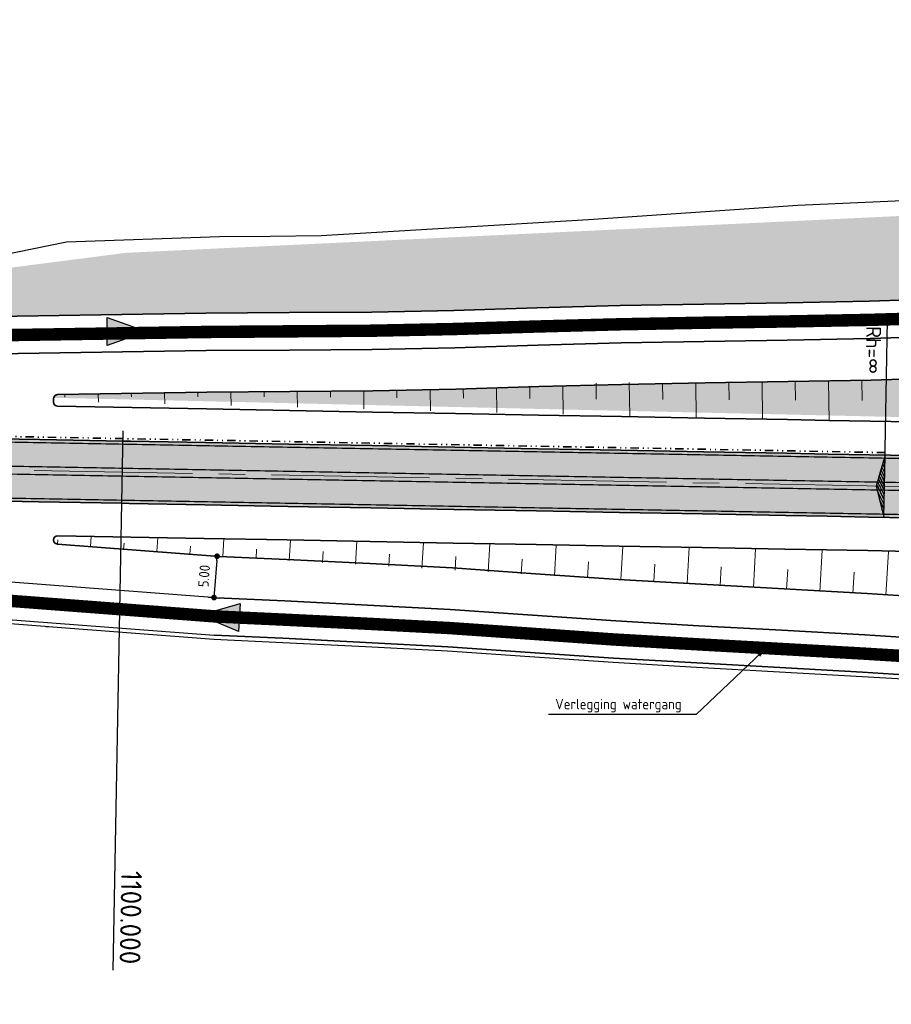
# Model space of a CAD drawing. Extents: x 100296 to 107772, y 404875 to 408930.
# Tile 29 of 97: x 101391 to 101496, y 407408 to 407527. Entities that reach past the tile are written whole.
import ezdxf

# ---------------------------------------------------------------- set-up
doc = ezdxf.new("R2010")
doc.units = 0
for name, pattern in [('CENTER2', [28.575, 19.05, -3.175, 3.175, -3.175]), ('DIVIDE', [1.25, 0.5, -0.25, 0, -0.25, 0, -0.25]), ('VW-3-3_STREEP', [6, 3, -3])]:
    doc.linetypes.add(name, pattern=pattern)
for name, color, linetype, lineweight in [('b-we-gw-taludarcering_lang-g', 2, 'Continuous', 18), ('n-we-am_as_weg_hoofdrijbaan_klotoide-g', 1, 'CENTER2', 18), ('n-we-am_as_weg_hoofdrijbaan_rechtstand-g', 1, 'CENTER2', 18), ('n-we-gw-grondwerk-g', 2, 'Continuous', 35), ('n-we-gw-grondwerk_watergang-g', 170, 'Continuous', 35), ('n-we-vh-verharding_kantverharding-g', 3, 'Continuous', 35), ('n-we-vw-markering_langs_streep_33_015-g', 7, 'VW-3-3_STREEP', 35), ('n-we-vw-markering_langs_streep_doorgetrokken_015-g', 7, 'Continuous', 35), ('wh-nw-goot', 4, 'DIVIDE', 35)]:
    doc.layers.add(name, color=color, linetype=linetype, lineweight=lineweight)
for name, color, linetype in [('c3d-alignment_labeling', 7, 'Continuous'), ('n-xx-gw-waterlijn-gd', 161, 'Continuous'), ('TDNA----_main_road_asphalt', 251, 'Continuous'), ('TDNA----_stroomrichting', 160, 'Continuous'), ('TDNA----_verkanting', 250, 'Continuous'), ('TDNL----_bossages', 71, 'Continuous'), ('TDNL----_plangrens', 4, 'ENV-L14'), ('TDNL----_stroomrichting', 170, 'Continuous'), ('TDNL----_verkanting', 1, 'Continuous'), ('TDNM----_maatvoering', 7, 'Continuous'), ('TTNM----_maatvoering', 7, 'Continuous')]:
    doc.layers.add(name, color=color, linetype=linetype)
doc.styles.add('ENV-P', font='ISOCP.SHX')
doc.styles.add('NLCS-ISO', font='NLCS-ISO.ttf')
doc.linetypes.add('ENV-L14', pattern='A,12.5,-1.25,[144,env-shp.shx,S=0.125,R=0,X=0,Y=0.75],-1.25', length=15)
doc.dimstyles.new('ENVIRO1', dxfattribs={"dimtxt": 2.5, "dimasz": 1, "dimexe": 2.5, "dimexo": 2.5, "dimgap": 1.5, "dimtad": 1, "dimzin": 0, "dimdsep": 46, "dimtxsty": 'ENV-P', "dimblk": 'DIMENVIRO', "dimblk1": 'DOTENVIRO', "dimblk2": 'DOTENVIRO', "dimsah": 1, "dimcen": -3, "dimdle": 1.25, "dimse1": 1, "dimse2": 1, "dimclrd": 1, "dimclre": 1, "dimclrt": 2, "dimaunit": 1, "dimadec": 0, "dimazin": 0, "dimtfac": 0.9, "dimtix": 1, "dimtmove": 2, "dimatfit": 3, "dimldrblk": 'DOTENVIRO', "dimfxl": 1, "dimtolj": 1, "dimtzin": 0, "dimarcsym": 0})
doc.dimstyles.new('ENVIRO2', dxfattribs={"dimtxt": 2.5, "dimasz": 3, "dimexe": 2.5, "dimexo": 0.63, "dimgap": 1.5, "dimtad": 1, "dimzin": 0, "dimdsep": 46, "dimtxsty": 'ENV-P', "dimcen": 2.5, "dimse1": 1, "dimse2": 1, "dimclrd": 1, "dimclrt": 2, "dimadec": 0, "dimazin": 0, "dimtfac": 0.9, "dimtmove": 0, "dimatfit": 3, "dimfxl": 1, "dimtolj": 1, "dimtzin": 0, "dimarcsym": 0})

# ---------------------------------------------------------------- blocks, each defined once
blk = doc.blocks.new('stroomrichting')
at = {"layer": 'TDNA----_stroomrichting'}
h = blk.add_hatch(color=256, dxfattribs=at)
h.dxf.hatch_style = 1
h.paths.add_polyline_path([(-4.77, 1.69), (0, 0), (-4.77, -1.69)])
at = {"layer": 'TDNL----_stroomrichting'}
blk.add_lwpolyline([(-4.77, 1.69), (0, 0), (0, 0), (-4.77, -1.69)], close=True, dxfattribs=at)
blk = doc.blocks.new('DOTENVIRO')
at = {"color": 0}
for p, q in [((-1, 0), (0, 0)), ((0, -1.404), (0, 1.404))]:
    blk.add_line(p, q, dxfattribs=at)
blk.add_lwpolyline([(-0.342, 0, 0.684, 0.684, 1), (0.342, 0, 0.684, 0.684, 1)], format="xyseb", close=True, dxfattribs=at)
blk = doc.blocks.new('*D2885')
at = {"layer": 'TDNM----_maatvoering', "color": 1, "lineweight": -2, "transparency": 16777216}
blk.add_line((101414.71, 407461.91), (101414.4, 407457.93), dxfattribs=at)
at = {"layer": 'TDNM----_maatvoering', "color": 1, "lineweight": -2, "transparency": 16777216, "xscale": 0.5, "yscale": 0.5, "zscale": 0.5}
for p, rotation in [((101414.74, 407462.41), 85.6501936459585), ((101414.37, 407457.43), 265.6501936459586)]:
    blk.add_blockref('DOTENVIRO', p, dxfattribs=dict(at, rotation=rotation))
at = {"layer": 'TDNM----_maatvoering', "color": 2, "transparency": 16777216, "insert": (101413.18, 407460.03), "char_height": 1.25, "attachment_point": 5, "rotation": 85.6502, "style": 'ENV-P'}
blk.add_mtext('\\A1;5.00', dxfattribs=at)
blk = doc.blocks.new('DIMENVIRO')
at = {"color": 0}
for q in [(0, 0.52), (0, -0.52)]:
    blk.add_line((0, 0), q, dxfattribs=at)
at = {"color": 0, "linetype": 'ByBlock'}
blk.add_solid([(-1, -0.17), (-1, 0.17), (0, 0)], dxfattribs=at)

msp = doc.modelspace()

# ---------------------------------------------------------------- hatches: boundary and pattern name
at = {"layer": 'TDNA----_main_road_asphalt'}
h = msp.add_hatch(color=256, dxfattribs=at)
h.paths.add_polyline_path([(101665.024, 407450.971), (101662.855, 407443.803), (101675.549, 407439.645), (101688.223, 407435.114), (101692.864, 407433.357), (101697.487, 407431.554), (101702.092, 407429.705), (101706.679, 407427.81), (101711.246, 407425.869), (101715.793, 407423.882), (101720.321, 407421.851), (101724.828, 407419.774), (101729.314, 407417.652), (101734.581, 407415.095), (101739.341, 407421.093), (101737.087, 407422.216), (101732.555, 407424.415), (101728.001, 407426.569), (101723.426, 407428.678), (101718.83, 407430.74), (101714.214, 407432.757), (101709.578, 407434.727), (101704.922, 407436.651), (101700.247, 407438.528), (101695.554, 407440.358), (101690.843, 407442.141), (101677.985, 407446.705)])
h.paths.add_polyline_path([(101653.489, 407446.629), (101655.642, 407453.801), (101643.702, 407457.12), (101631.689, 407460.161), (101618.33, 407463.137), (101613.394, 407464.147), (101608.449, 407465.108), (101603.495, 407466.019), (101598.532, 407466.88), (101593.56, 407467.692), (101588.58, 407468.454), (101583.593, 407469.166), (101578.6, 407469.828), (101573.6, 407470.44), (101568.594, 407471.002), (101563.582, 407471.515), (101558.566, 407471.977), (101553.545, 407472.388), (101548.522, 407472.75), (101543.499, 407473.066), (101538.477, 407473.34), (101533.456, 407473.576), (101528.437, 407473.778), (101523.42, 407473.952), (101518.406, 407474.102), (101513.394, 407474.231), (101508.385, 407474.344), (101503.38, 407474.446), (101498.377, 407474.541), (101493.377, 407474.633), (101226.884, 407479.523), (101226.115, 407472.036), (101493.239, 407467.134), (101498.238, 407467.042), (101503.233, 407466.947), (101508.225, 407466.846), (101513.214, 407466.733), (101518.199, 407466.604), (101523.18, 407466.456), (101528.157, 407466.284), (101533.13, 407466.083), (101538.098, 407465.849), (101543.061, 407465.579), (101548.019, 407465.267), (101552.97, 407464.911), (101557.915, 407464.505), (101562.857, 407464.05), (101567.794, 407463.545), (101572.725, 407462.991), (101577.651, 407462.388), (101582.57, 407461.736), (101587.483, 407461.034), (101592.388, 407460.284), (101597.286, 407459.484), (101602.175, 407458.636), (101607.056, 407457.738), (101611.928, 407456.792), (101616.789, 407455.797), (101635.792, 407451.425)])
at = {"layer": 'TDNA----_verkanting'}
h = msp.add_hatch(dxfattribs=at)
h.set_pattern_fill('ANSI31', color=256, scale=2, angle=71.17157)
h.set_pattern_definition([(116.17157086, (189852.46366, -3048.54538), (-0.22436933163, -0.11026514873), [])])
h.paths.add_polyline_path([(101495.244, 407474.598), (101494.163, 407470.868), (101495.094, 407467.1)])
at = {"layer": 'TDNL----_bossages'}
h = msp.add_hatch(dxfattribs=at)
h.set_pattern_fill('ENV-A30', color=256)
h.set_pattern_definition([(45, (0, 0), (-0.6222539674, 0.6222539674), []), (45, (0, 3.1113), (-3.111269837, 3.111269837), [1, -0.6]), (17, (0, 0), (0.5157491, 1.5965521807), [0, -1.632, -0.924, 0, -1.344]), (48, (0, 0), (-0.3683115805, 1.623436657), [0, -1.616, 0, -1.648, 0, -1.328]), (71, (0, 0), (-0.9582315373, 1.345261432), [0, -1.6, 0, -0.96, -1.316])])
edge = h.paths.add_edge_path()
edge.add_line((101631.628, 407469.656), (101632.232, 407471.551))
edge.add_arc((101626.515, 407473.372), 6, 342.33024, 446.35908)
edge.add_line((101626.896, 407479.36), (101611.331, 407480.35))
edge.add_line((101611.331, 407480.35), (101606.137, 407480.803))
edge.add_line((101606.137, 407480.803), (101600.953, 407481.261))
edge.add_line((101600.953, 407481.261), (101595.776, 407481.704))
edge.add_line((101595.776, 407481.704), (101590.601, 407482.115))
edge.add_line((101590.601, 407482.115), (101585.429, 407482.494))
edge.add_line((101585.429, 407482.494), (101580.257, 407482.827))
edge.add_line((101580.257, 407482.827), (101575.09, 407483.136))
edge.add_line((101575.09, 407483.136), (101569.918, 407483.352))
edge.add_line((101569.918, 407483.352), (101564.75, 407483.535))
edge.add_line((101564.75, 407483.535), (101559.585, 407483.687))
edge.add_line((101559.585, 407483.687), (101554.426, 407483.83))
edge.add_line((101554.426, 407483.83), (101549.281, 407484.026))
edge.add_line((101549.281, 407484.026), (101544.15, 407484.178))
edge.add_line((101544.15, 407484.178), (101539.03, 407484.272))
edge.add_line((101539.03, 407484.272), (101533.925, 407484.328))
edge.add_line((101533.925, 407484.328), (101528.832, 407484.349))
edge.add_line((101528.832, 407484.349), (101523.754, 407484.34))
edge.add_line((101523.754, 407484.34), (101518.688, 407484.295))
edge.add_line((101518.688, 407484.295), (101513.634, 407484.189))
edge.add_line((101513.634, 407484.189), (101508.593, 407484.067))
edge.add_line((101508.593, 407484.067), (101503.565, 407483.931))
edge.add_line((101503.565, 407483.931), (101498.548, 407483.785))
edge.add_line((101498.548, 407483.785), (101493.542, 407483.636))
edge.add_line((101493.542, 407483.636), (101483.537, 407483.446))
edge.add_line((101483.537, 407483.446), (101473.533, 407483.293))
edge.add_line((101473.533, 407483.293), (101463.527, 407483.107))
edge.add_line((101463.527, 407483.107), (101453.521, 407482.84))
edge.add_line((101453.521, 407482.84), (101443.514, 407482.534))
edge.add_line((101443.514, 407482.534), (101433.508, 407482.33))
edge.add_line((101433.508, 407482.33), (101413.502, 407482.176))
edge.add_line((101413.502, 407482.176), (101395.531, 407481.892))
edge.add_arc((101395.539, 407481.392), 0.5, 90.9061, 168.9826)
edge.add_line((101395.048, 407481.488), (101398.51, 407481.424))
edge.add_line((101398.51, 407481.424), (101460.03, 407480.007))
edge.add_line((101460.03, 407480.007), (101522.12, 407478.615))
edge.add_line((101522.12, 407478.615), (101552.131, 407477.283))
edge.add_line((101552.131, 407477.283), (101578.52, 407474.626))
edge.add_line((101578.52, 407474.626), (101603.085, 407470.85))
edge.add_line((101603.085, 407470.85), (101630.278, 407465.421))
edge.add_line((101630.278, 407465.421), (101631.628, 407469.656))
edge = h.paths.add_edge_path()
edge.add_line((101383.005, 407491.195), (101413.39, 407491.676))
edge.add_line((101413.39, 407491.676), (101433.375, 407491.829))
edge.add_line((101433.375, 407491.829), (101443.271, 407492.031))
edge.add_line((101443.271, 407492.031), (101453.249, 407492.336))
edge.add_line((101453.249, 407492.336), (101463.313, 407492.605))
edge.add_line((101463.313, 407492.605), (101473.372, 407492.792))
edge.add_line((101473.372, 407492.792), (101483.374, 407492.945))
edge.add_line((101483.374, 407492.945), (101493.311, 407493.134))
edge.add_line((101493.311, 407493.134), (101498.266, 407493.281))
edge.add_line((101498.266, 407493.281), (101503.299, 407493.428))
edge.add_line((101503.299, 407493.428), (101508.35, 407493.563))
edge.add_line((101508.35, 407493.563), (101513.419, 407493.687))
edge.add_line((101513.419, 407493.687), (101518.545, 407493.794))
edge.add_line((101518.545, 407493.794), (101523.703, 407493.84))
edge.add_line((101523.703, 407493.84), (101528.844, 407493.849))
edge.add_line((101528.844, 407493.849), (101533.996, 407493.828))
edge.add_line((101533.996, 407493.828), (101539.17, 407493.771))
edge.add_line((101539.17, 407493.771), (101544.378, 407493.675))
edge.add_line((101544.378, 407493.675), (101549.602, 407493.52))
edge.add_line((101549.602, 407493.52), (101554.738, 407493.325))
edge.add_line((101554.738, 407493.325), (101559.857, 407493.183))
edge.add_line((101559.857, 407493.183), (101565.058, 407493.03))
edge.add_line((101565.058, 407493.03), (101570.284, 407492.845))
edge.add_line((101570.284, 407492.845), (101575.572, 407492.624))
edge.add_line((101575.572, 407492.624), (101580.846, 407492.308))
edge.add_line((101580.846, 407492.308), (101586.081, 407491.972))
edge.add_line((101586.081, 407491.972), (101591.324, 407491.588))
edge.add_line((101591.324, 407491.588), (101596.557, 407491.172))
edge.add_line((101596.557, 407491.172), (101601.777, 407490.725))
edge.add_line((101601.777, 407490.725), (101606.967, 407490.266))
edge.add_line((101606.967, 407490.266), (101636.265, 407487.715))
edge.add_line((101636.265, 407487.715), (101637.538, 407497.742))
edge.add_line((101637.538, 407497.742), (101582.555, 407518.868))
edge.add_line((101582.555, 407518.868), (101577.095, 407506.869))
edge.add_line((101577.095, 407506.869), (101559.352, 407505.778))
edge.add_line((101559.352, 407505.778), (101556.076, 407501.415))
edge.add_line((101556.076, 407501.415), (101545.157, 407501.143))
edge.add_line((101545.157, 407501.143), (101535.603, 407505.233))
edge.add_line((101535.603, 407505.233), (101403.757, 407498.961))
edge.add_line((101403.757, 407498.961), (101361.371, 407493.504))
edge.add_line((101361.371, 407493.504), (101349.633, 407495.958))
edge.add_line((101349.633, 407495.958), (101305.957, 407497.049))
edge.add_line((101305.957, 407497.049), (101255.881, 407493.664))
edge.add_line((101255.881, 407493.664), (101251.032, 407493.934))
edge.add_line((101251.032, 407493.934), (101250.298, 407494.627))
edge.add_line((101250.298, 407494.627), (101210.414, 407493.493))
edge.add_line((101210.414, 407493.493), (101206.788, 407493.731))
edge.add_line((101206.788, 407493.731), (101206.441, 407493.76))
edge.add_line((101206.441, 407493.76), (101204.137, 407491.9))
edge.add_line((101204.137, 407491.9), (101199.003, 407492.237))
edge.add_arc((101200.049, 407508.202), 16, 252.34391, 266.25255, ccw=False)
edge.add_line((101195.196, 407492.956), (101184.772, 407496.274))
edge.add_line((101184.772, 407496.274), (101173.489, 407509.064))
edge.add_line((101173.489, 407509.064), (101166.825, 407509.617))
edge.add_arc((101165.668, 407495.665), 14, 85.25821, 174.91086)
edge.add_line((101151.723, 407496.906), (101157.416, 407485.849))
edge.add_line((101157.416, 407485.849), (101358.666, 407482.155))
edge.add_line((101358.666, 407482.155), (101360.156, 407485.927))
edge.add_line((101360.156, 407485.927), (101364.057, 407488.192))
edge.add_line((101364.057, 407488.192), (101380.295, 407489.131))
edge.add_line((101380.295, 407489.131), (101382.127, 407488.2))
edge.add_line((101382.127, 407488.2), (101382.022, 407490.141))
edge.add_arc((101383.02, 407490.195), 1, 90.9061, 183.11135, ccw=False)

# ---------------------------------------------------------------- linework, layer by layer
at = {"layer": 'b-we-gw-taludarcering_lang-g'}
for p, q in [((101492.414, 407483.642), (101492.449, 407481.159)), ((101440.408, 407482.509), (101440.441, 407479.946)), ((101444.408, 407482.612), (101444.423, 407481.455)), ((101448.408, 407482.716), (101448.447, 407479.738)), ((101452.408, 407482.819), (101452.427, 407481.403)), ((101456.409, 407482.923), (101456.453, 407479.53)), ((101460.406, 407483.275), (101460.431, 407481.351)), ((101464.406, 407483.328), (101464.463, 407479.322)), ((101468.41, 407483.192), (101468.437, 407481.301)), ((101472.411, 407483.261), (101472.47, 407479.114)), ((101476.411, 407483.331), (101476.441, 407481.254)), ((101480.412, 407483.4), (101480.476, 407478.906)), ((101484.413, 407483.47), (101484.445, 407481.207)), ((101488.413, 407483.539), (101488.482, 407478.698)), ((101396.405, 407481.902), (101396.415, 407481.59)), ((101400.407, 407481.948), (101400.437, 407480.985)), ((101404.408, 407481.995), (101404.42, 407481.61)), ((101408.41, 407482.041), (101408.45, 407480.777)), ((101412.412, 407482.087), (101412.426, 407481.631)), ((101416.403, 407482.133), (101416.424, 407480.57)), ((101420.404, 407482.179), (101420.412, 407481.611)), ((101424.405, 407482.225), (101424.429, 407480.362)), ((101428.406, 407482.271), (101428.415, 407481.559)), ((101432.407, 407482.317), (101432.435, 407480.154)), ((101436.408, 407482.405), (101436.419, 407481.507)), ((101399.49, 407463.574), (101399.583, 407464.8)), ((101407.469, 407462.967), (101407.597, 407464.649)), ((101395.5, 407463.877), (101395.538, 407464.376)), ((101403.479, 407463.27), (101403.535, 407463.998)), ((101411.459, 407462.664), (101411.531, 407463.619)), ((101415.449, 407462.369), (101415.572, 407464.5)), ((101423.438, 407461.907), (101423.579, 407464.349)), ((101431.427, 407461.445), (101431.586, 407464.199)), ((101439.416, 407460.983), (101439.594, 407464.048)), ((101447.405, 407460.521), (101447.601, 407463.898)), ((101455.395, 407460.06), (101455.608, 407463.747)), ((101463.384, 407459.597), (101463.62, 407463.597)), ((101419.444, 407462.138), (101419.51, 407463.281)), ((101427.433, 407461.676), (101427.508, 407462.975)), ((101435.422, 407461.214), (101435.506, 407462.669)), ((101443.411, 407460.752), (101443.504, 407462.363)), ((101471.372, 407459.126), (101471.627, 407463.446)), ((101479.361, 407458.655), (101479.635, 407463.296)), ((101487.349, 407458.183), (101487.642, 407463.145)), ((101495.338, 407457.712), (101495.65, 407462.995)), ((101451.4, 407460.291), (101451.502, 407462.057)), ((101459.389, 407459.829), (101459.5, 407461.75)), ((101467.378, 407459.362), (101467.501, 407461.442)), ((101475.367, 407458.89), (101475.499, 407461.131)), ((101483.355, 407458.419), (101483.497, 407460.82)), ((101491.344, 407457.947), (101491.495, 407460.509))]:
    msp.add_line(p, q, dxfattribs=at)
at = {"layer": 'c3d-alignment_labeling'}
for p, q in [((101495.162, 407470.849), (101495.529, 407490.846)), ((101402.223, 407412.545), (101403.415, 407477.534))]:
    msp.add_line(p, q, dxfattribs=at)
at = {"layer": 'n-we-am_as_weg_hoofdrijbaan_klotoide-g', "flags": 128}
msp.add_lwpolyline([(101495.162, 407470.849), (101497.027, 407470.815), (101498.891, 407470.78), (101500.755, 407470.746), (101502.619, 407470.71), (101504.483, 407470.673), (101506.347, 407470.636), (101508.212, 407470.597), (101510.076, 407470.556), (101511.94, 407470.514), (101513.804, 407470.47), (101515.668, 407470.423), (101517.531, 407470.374), (101519.395, 407470.322), (101521.259, 407470.268), (101523.123, 407470.21), (101524.986, 407470.149), (101526.849, 407470.084), (101528.713, 407470.015), (101530.576, 407469.943), (101532.439, 407469.866), (101534.301, 407469.785), (101536.164, 407469.699), (101538.026, 407469.608), (101539.888, 407469.512), (101541.75, 407469.41), (101543.612, 407469.303), (101545.473, 407469.19), (101547.333, 407469.071), (101549.194, 407468.946), (101551.054, 407468.814), (101552.913, 407468.676)], dxfattribs=at)
at = {"layer": 'n-we-am_as_weg_hoofdrijbaan_rechtstand-g', "flags": 128}
msp.add_lwpolyline([(100478.468, 407489.506), (101495.162, 407470.849)], dxfattribs=at)
at = {"layer": 'n-we-gw-grondwerk-g'}
for p, q in [((101395.5, 407463.877), (101414.974, 407462.396)), ((101414.974, 407462.396), (101423.134, 407462.014)), ((101423.134, 407462.014), (101433.126, 407461.527)), ((101433.126, 407461.527), (101443.118, 407461.001)), ((101443.118, 407461.001), (101453.107, 407460.311)), ((101453.107, 407460.311), (101463.096, 407459.614)), ((101463.096, 407459.614), (101473.087, 407459.038)), ((101473.087, 407459.038), (101483.079, 407458.483)), ((101483.079, 407458.483), (101493.07, 407457.921)), ((101493.07, 407457.921), (101498.063, 407457.616))]:
    msp.add_line(p, q, dxfattribs=at)
at = {"layer": 'n-we-gw-grondwerk-g', "flags": 128}
for points in [[(101395.039, 407481.148), (101395.039, 407481.392, -0.4095892), (101395.531, 407481.892), (101413.502, 407482.176), (101423.505, 407482.253), (101433.508, 407482.33), (101443.514, 407482.534), (101453.521, 407482.84), (101463.527, 407483.107), (101473.533, 407483.293), (101483.537, 407483.446), (101493.542, 407483.636), (101498.548, 407483.785)], [(101498.452, 407478.59), (101493.451, 407478.682), (101488.452, 407478.774), (101483.453, 407478.865), (101473.455, 407479.049), (101463.456, 407479.232), (101453.458, 407479.416), (101443.46, 407479.599), (101433.461, 407479.783), (101423.463, 407479.966), (101413.465, 407480.15), (101395.53, 407480.479, -0.4088495), (101395.039, 407480.979), (101395.039, 407481.27)]]:
    msp.add_lwpolyline(points, format="xyb", dxfattribs=at)
msp.add_lwpolyline([(101395.547, 407464.876), (101413.179, 407464.552), (101423.177, 407464.369), (101433.175, 407464.185), (101443.174, 407464.002), (101453.172, 407463.818), (101463.17, 407463.635), (101473.168, 407463.451), (101483.167, 407463.268), (101488.166, 407463.176), (101493.165, 407463.085), (101498.163, 407462.993)], dxfattribs=at)
at = {"layer": 'n-we-gw-grondwerk-g'}
msp.add_arc((101395.538, 407464.376), 0.5, 88.94869, 265.65019, dxfattribs=at)
at = {"layer": 'n-we-gw-grondwerk_watergang-g'}
for p, q in [((101422.895, 407457.02), (101414.667, 407457.405)), ((101432.873, 407456.533), (101422.895, 407457.02)), ((101442.815, 407456.01), (101432.873, 407456.533)), ((101452.763, 407455.323), (101442.815, 407456.01)), ((101462.779, 407454.624), (101452.763, 407455.323)), ((101472.805, 407454.046), (101462.779, 407454.624)), ((101482.802, 407453.491), (101472.805, 407454.046)), ((101414.391, 407452.913), (101422.68, 407452.525)), ((101492.778, 407452.929), (101482.802, 407453.491)), ((101497.759, 407452.626), (101492.778, 407452.929)), ((101422.68, 407452.525), (101432.645, 407452.039)), ((101432.645, 407452.039), (101442.541, 407451.518)), ((101442.541, 407451.518), (101452.452, 407450.833)), ((101452.452, 407450.833), (101462.493, 407450.133)), ((101462.493, 407450.133), (101472.551, 407449.553)), ((101472.551, 407449.553), (101482.552, 407448.998)), ((101482.552, 407448.998), (101492.514, 407448.437)), ((101492.514, 407448.437), (101497.485, 407448.134))]:
    msp.add_line(p, q, dxfattribs=at)
msp.add_lwpolyline([(101383.005, 407491.195), (101413.39, 407491.676), (101423.432, 407491.753), (101433.375, 407491.829), (101443.271, 407492.031), (101453.249, 407492.336), (101463.313, 407492.605), (101473.372, 407492.792), (101483.374, 407492.945), (101493.311, 407493.134), (101498.266, 407493.281), (101503.299, 407493.428), (101508.35, 407493.563), (101513.419, 407493.687), (101518.545, 407493.794), (101523.703, 407493.84), (101528.844, 407493.849), (101533.996, 407493.828), (101539.17, 407493.771), (101544.378, 407493.675), (101549.602, 407493.52), (101554.738, 407493.325), (101559.857, 407493.183), (101565.058, 407493.03)], dxfattribs=at)
msp.add_lwpolyline([(101564.912, 407488.533), (101559.728, 407488.685), (101554.59, 407488.827), (101549.45, 407489.023), (101544.27, 407489.176), (101539.104, 407489.272), (101533.962, 407489.328), (101528.839, 407489.349), (101523.727, 407489.34), (101518.613, 407489.295), (101513.521, 407489.188), (101508.465, 407489.065), (101503.425, 407488.929), (101498.399, 407488.783), (101493.42, 407488.635), (101483.451, 407488.445), (101473.448, 407488.292), (101463.414, 407488.106), (101453.378, 407487.838), (101443.386, 407487.533), (101433.438, 407487.33), (101423.467, 407487.253), (101413.443, 407487.176), (101383.172, 407486.697, 0.3870384)], format="xyb", dxfattribs=at)
at = {"layer": 'n-we-vh-verharding_kantverharding-g', "flags": 128}
for points in [[(101383.396, 407476.651), (101393.394, 407476.467), (101403.392, 407476.284), (101404.294, 407476.267), (101413.39, 407476.1), (101423.389, 407475.917), (101433.387, 407475.733), (101443.385, 407475.55), (101453.384, 407475.366), (101463.382, 407475.183), (101473.38, 407475), (101483.379, 407474.816), (101488.378, 407474.724), (101493.377, 407474.633), (101498.377, 407474.541)], [(101383.258, 407469.152), (101393.256, 407468.969), (101403.255, 407468.785), (101404.156, 407468.769), (101413.253, 407468.602), (101423.251, 407468.418), (101433.25, 407468.235), (101443.248, 407468.051), (101453.246, 407467.868), (101463.244, 407467.684), (101473.243, 407467.501), (101483.241, 407467.317), (101488.24, 407467.226), (101493.239, 407467.134), (101498.238, 407467.042)]]:
    msp.add_lwpolyline(points, dxfattribs=at)
at = {"layer": 'n-we-vw-markering_langs_streep_33_015-g', "flags": 128}
msp.add_lwpolyline([(100738.693, 407489.932, 0.15, 0.15, 0), (100749.984, 407488.932, 0.15, 0.15, 0), (100769.304, 407487.761, 0.15, 0.15, 0.010411), (100779.722, 407487.353, 0.15, 0.15, 0), (100783.49, 407487.285, 0.15, 0.15, 0), (100788.489, 407487.193, 0.15, 0.15, 0), (100793.488, 407487.101, 0.15, 0.15, 0), (100798.487, 407487.009, 0.15, 0.15, 0), (100803.486, 407486.918, 0.15, 0.15, 0), (100808.485, 407486.826, 0.15, 0.15, 0), (100813.485, 407486.734, 0.15, 0.15, 0), (100818.484, 407486.642, 0.15, 0.15, 0), (100823.483, 407486.551, 0.15, 0.15, 0), (100828.482, 407486.459, 0.15, 0.15, 0), (100833.481, 407486.367, 0.15, 0.15, 0), (100838.48, 407486.275, 0.15, 0.15, 0), (100843.48, 407486.184, 0.15, 0.15, 0), (100848.479, 407486.092, 0.15, 0.15, 0), (100853.478, 407486, 0.15, 0.15, 0), (100858.477, 407485.908, 0.15, 0.15, 0), (100863.476, 407485.817, 0.15, 0.15, 0), (100868.475, 407485.725, 0.15, 0.15, 0), (100873.475, 407485.633, 0.15, 0.15, 0), (100878.474, 407485.542, 0.15, 0.15, 0), (100883.473, 407485.45, 0.15, 0.15, 0), (100888.472, 407485.358, 0.15, 0.15, 0), (100893.471, 407485.266, 0.15, 0.15, 0), (100898.47, 407485.175, 0.15, 0.15, 0), (100903.469, 407485.083, 0.15, 0.15, 0), (100908.469, 407484.991, 0.15, 0.15, 0), (100913.468, 407484.899, 0.15, 0.15, 0), (100918.467, 407484.808, 0.15, 0.15, 0), (100923.466, 407484.716, 0.15, 0.15, 0), (100928.465, 407484.624, 0.15, 0.15, 0), (100933.464, 407484.532, 0.15, 0.15, 0), (100938.464, 407484.441, 0.15, 0.15, 0), (100943.463, 407484.349, 0.15, 0.15, 0), (100948.462, 407484.257, 0.15, 0.15, 0), (100953.461, 407484.165, 0.15, 0.15, 0), (100958.46, 407484.074, 0.15, 0.15, 0), (100963.459, 407483.982, 0.15, 0.15, 0), (100968.459, 407483.89, 0.15, 0.15, 0), (100973.458, 407483.798, 0.15, 0.15, 0), (100978.457, 407483.707, 0.15, 0.15, 0), (100983.456, 407483.615, 0.15, 0.15, 0), (100988.455, 407483.523, 0.15, 0.15, 0), (100993.454, 407483.432, 0.15, 0.15, 0), (100998.453, 407483.34, 0.15, 0.15, 0), (101003.453, 407483.248, 0.15, 0.15, 0), (101008.452, 407483.156, 0.15, 0.15, 0), (101013.451, 407483.065, 0.15, 0.15, 0), (101018.45, 407482.973, 0.15, 0.15, 0), (101023.449, 407482.881, 0.15, 0.15, 0), (101028.448, 407482.789, 0.15, 0.15, 0), (101033.448, 407482.698, 0.15, 0.15, 0), (101038.447, 407482.606, 0.15, 0.15, 0), (101040.721, 407482.564, 0.15, 0.15, 0), (101043.446, 407482.514, 0.15, 0.15, 0), (101048.445, 407482.422, 0.15, 0.15, 0), (101053.444, 407482.331, 0.15, 0.15, 0), (101058.443, 407482.239, 0.15, 0.15, 0), (101063.443, 407482.147, 0.15, 0.15, 0), (101068.442, 407482.055, 0.15, 0.15, 0), (101073.441, 407481.964, 0.15, 0.15, 0), (101078.44, 407481.872, 0.15, 0.15, 0), (101083.439, 407481.78, 0.15, 0.15, 0), (101088.438, 407481.688, 0.15, 0.15, 0), (101093.437, 407481.597, 0.15, 0.15, 0), (101098.437, 407481.505, 0.15, 0.15, 0), (101103.436, 407481.413, 0.15, 0.15, 0), (101108.435, 407481.322, 0.15, 0.15, 0), (101113.434, 407481.23, 0.15, 0.15, 0), (101118.433, 407481.138, 0.15, 0.15, 0), (101123.432, 407481.046, 0.15, 0.15, 0), (101128.432, 407480.955, 0.15, 0.15, 0), (101133.431, 407480.863, 0.15, 0.15, 0), (101138.43, 407480.771, 0.15, 0.15, 0), (101143.429, 407480.679, 0.15, 0.15, 0), (101148.428, 407480.588, 0.15, 0.15, 0), (101153.427, 407480.496, 0.15, 0.15, 0), (101156.398, 407480.441, 0.15, 0.15, 0), (101158.427, 407480.404, 0.15, 0.15, 0), (101163.426, 407480.312, 0.15, 0.15, 0), (101168.425, 407480.221, 0.15, 0.15, 0), (101173.424, 407480.129, 0.15, 0.15, 0), (101178.423, 407480.037, 0.15, 0.15, 0), (101183.422, 407479.945, 0.15, 0.15, 0), (101188.421, 407479.854, 0.15, 0.15, 0), (101193.421, 407479.762, 0.15, 0.15, 0), (101198.42, 407479.67, 0.15, 0.15, 0), (101203.419, 407479.578, 0.15, 0.15, 0), (101208.418, 407479.487, 0.15, 0.15, 0), (101213.417, 407479.395, 0.15, 0.15, 0), (101218.416, 407479.303, 0.15, 0.15, 0), (101223.416, 407479.212, 0.15, 0.15, 0), (101228.415, 407479.12, 0.15, 0.15, 0), (101233.414, 407479.028, 0.15, 0.15, 0), (101238.413, 407478.936, 0.15, 0.15, 0), (101243.412, 407478.845, 0.15, 0.15, 0), (101248.411, 407478.753, 0.15, 0.15, 0), (101253.411, 407478.661, 0.15, 0.15, 0), (101258.41, 407478.569, 0.15, 0.15, 0), (101263.409, 407478.478, 0.15, 0.15, 0), (101268.408, 407478.386, 0.15, 0.15, 0), (101273.407, 407478.294, 0.15, 0.15, 0), (101278.406, 407478.202, 0.15, 0.15, 0), (101283.405, 407478.111, 0.15, 0.15, 0), (101288.405, 407478.019, 0.15, 0.15, 0), (101293.404, 407477.927, 0.15, 0.15, 0), (101298.403, 407477.835, 0.15, 0.15, 0), (101303.402, 407477.744, 0.15, 0.15, 0), (101308.401, 407477.652, 0.15, 0.15, 0), (101313.4, 407477.56, 0.15, 0.15, 0), (101318.4, 407477.468, 0.15, 0.15, 0), (101323.399, 407477.377, 0.15, 0.15, 0), (101328.398, 407477.285, 0.15, 0.15, 0), (101333.397, 407477.193, 0.15, 0.15, 0), (101338.396, 407477.102, 0.15, 0.15, 0), (101343.395, 407477.01, 0.15, 0.15, 0), (101348.395, 407476.918, 0.15, 0.15, 0), (101353.394, 407476.826, 0.15, 0.15, 0), (101363.392, 407476.643, 0.15, 0.15, 0), (101373.39, 407476.459, 0.15, 0.15, 0), (101383.389, 407476.276, 0.15, 0.15, 0), (101393.387, 407476.092, 0.15, 0.15, 0), (101403.385, 407475.909, 0.15, 0.15, 0), (101404.287, 407475.892, 0.15, 0.15, 0), (101413.384, 407475.725, 0.15, 0.15, 0), (101423.382, 407475.542, 0.15, 0.15, 0), (101433.38, 407475.358, 0.15, 0.15, 0), (101443.379, 407475.175, 0.15, 0.15, 0), (101453.377, 407474.992, 0.15, 0.15, 0), (101463.375, 407474.808, 0.15, 0.15, 0), (101473.374, 407474.625, 0.15, 0.15, 0), (101483.372, 407474.441, 0.15, 0.15, 0), (101488.371, 407474.349, 0.15, 0.15, 0), (101493.37, 407474.258, 0.15, 0.15, 0), (101498.37, 407474.166, 0.15, 0.15, 0), (101503.372, 407474.071, 0.15, 0.15, 0), (101508.377, 407473.969, 0.15, 0.15, 0), (101513.385, 407473.856, 0.15, 0.15, 0), (101518.396, 407473.727, 0.15, 0.15, 0), (101523.408, 407473.577, 0.15, 0.15, 0), (101528.423, 407473.404, 0.15, 0.15, 0), (101533.44, 407473.201, 0.15, 0.15, 0), (101538.458, 407472.965, 0.15, 0.15, 0), (101543.477, 407472.692, 0.15, 0.15, 0), (101548.497, 407472.376, 0.15, 0.15, 0), (101553.517, 407472.014, 0.15, 0.15, 0), (101558.533, 407471.603, 0.15, 0.15, 0), (101563.546, 407471.141, 0.15, 0.15, 0), (101568.554, 407470.63, 0.15, 0.15, 0), (101573.556, 407470.068, 0.15, 0.15, 0), (101578.552, 407469.456, 0.15, 0.15, 0), (101583.542, 407468.794, 0.15, 0.15, 0), (101588.525, 407468.083, 0.15, 0.15, 0), (101593.501, 407467.321, 0.15, 0.15, 0), (101598.469, 407466.51, 0.15, 0.15, 0), (101603.429, 407465.649, 0.15, 0.15, 0), (101608.38, 407464.739, 0.15, 0.15, 0), (101613.321, 407463.779, 0.15, 0.15, 0), (101618.252, 407462.77, 0.15, 0.15, 0), (101631.583, 407459.801, 0, 0, 0)], format="xyseb", dxfattribs=at)
at = {"layer": 'n-we-vw-markering_langs_streep_33_015-g', "const_width": 0.15, "flags": 128}
msp.add_lwpolyline([(100738.889, 407478.977), (100746.989, 407479.814, -0.0175796), (100754.033, 407480.226), (100769.173, 407480.578, -0.0103477), (100779.598, 407480.605), (100783.366, 407480.536), (100788.365, 407480.444), (100793.364, 407480.352), (100798.363, 407480.26), (100803.362, 407480.169), (100808.362, 407480.077), (100813.361, 407479.985), (100818.36, 407479.894), (100823.359, 407479.802), (100828.358, 407479.71), (100833.357, 407479.618), (100838.357, 407479.527), (100843.356, 407479.435), (100848.355, 407479.343), (100853.354, 407479.251), (100858.353, 407479.16), (100863.352, 407479.068), (100868.352, 407478.976), (100873.351, 407478.884), (100878.35, 407478.793), (100883.349, 407478.701), (100888.348, 407478.609), (100893.347, 407478.517), (100898.346, 407478.426), (100903.346, 407478.334), (100908.345, 407478.242), (100913.344, 407478.15), (100918.343, 407478.059), (100923.342, 407477.967), (100928.341, 407477.875), (100933.341, 407477.784), (100938.34, 407477.692), (100943.339, 407477.6), (100948.338, 407477.508), (100953.337, 407477.417), (100958.336, 407477.325), (100963.336, 407477.233), (100968.335, 407477.141), (100973.334, 407477.05), (100978.333, 407476.958), (100983.332, 407476.866), (100988.331, 407476.774), (100993.33, 407476.683), (100998.33, 407476.591), (101003.329, 407476.499), (101008.328, 407476.407), (101013.327, 407476.316), (101018.326, 407476.224), (101023.325, 407476.132), (101028.325, 407476.041), (101033.324, 407475.949), (101038.323, 407475.857), (101040.597, 407475.815), (101043.322, 407475.765), (101048.321, 407475.674), (101053.32, 407475.582), (101058.32, 407475.49), (101063.319, 407475.398), (101068.318, 407475.307), (101073.317, 407475.215), (101078.316, 407475.123), (101083.315, 407475.031), (101088.314, 407474.94), (101093.314, 407474.848), (101098.313, 407474.756), (101103.312, 407474.664), (101108.311, 407474.573), (101113.31, 407474.481), (101118.309, 407474.389), (101123.309, 407474.297), (101128.308, 407474.206), (101133.307, 407474.114), (101138.306, 407474.022), (101143.305, 407473.931), (101148.304, 407473.839), (101153.304, 407473.747), (101156.274, 407473.693), (101158.303, 407473.655), (101163.302, 407473.564), (101168.301, 407473.472), (101173.3, 407473.38), (101178.299, 407473.288), (101183.298, 407473.197), (101188.298, 407473.105), (101193.297, 407473.013), (101198.296, 407472.921), (101203.295, 407472.83), (101208.294, 407472.738), (101213.293, 407472.646), (101218.293, 407472.554), (101223.292, 407472.463), (101228.291, 407472.371), (101233.29, 407472.279), (101238.289, 407472.187), (101243.288, 407472.096), (101248.288, 407472.004), (101253.287, 407471.912), (101258.286, 407471.821), (101263.285, 407471.729), (101268.284, 407471.637), (101273.283, 407471.545), (101278.282, 407471.454), (101283.282, 407471.362), (101288.281, 407471.27), (101293.28, 407471.178), (101298.279, 407471.087), (101303.278, 407470.995), (101308.277, 407470.903), (101313.277, 407470.811), (101318.276, 407470.72), (101323.275, 407470.628), (101328.274, 407470.536), (101333.273, 407470.444), (101338.272, 407470.353), (101343.272, 407470.261), (101348.271, 407470.169), (101353.27, 407470.077), (101363.268, 407469.894), (101373.266, 407469.711), (101383.265, 407469.527), (101393.263, 407469.344), (101403.261, 407469.16), (101404.163, 407469.144), (101413.26, 407468.977), (101423.258, 407468.793), (101433.256, 407468.61), (101443.255, 407468.426), (101453.253, 407468.243), (101463.251, 407468.059), (101473.25, 407467.876), (101483.248, 407467.692), (101488.247, 407467.601), (101493.246, 407467.509), (101498.245, 407467.417), (101503.241, 407467.322), (101508.233, 407467.221), (101513.223, 407467.108), (101518.209, 407466.979), (101523.192, 407466.831), (101528.171, 407466.658), (101533.146, 407466.457), (101538.117, 407466.224), (101543.083, 407465.953), (101548.044, 407465.642), (101552.998, 407465.284), (101557.948, 407464.878), (101562.893, 407464.423), (101567.834, 407463.918), (101572.769, 407463.364), (101577.698, 407462.76), (101582.622, 407462.107), (101587.538, 407461.405), (101592.447, 407460.654), (101597.348, 407459.854), (101602.241, 407459.005), (101607.126, 407458.107), (101612.001, 407457.16), (101616.866, 407456.164), (101629.585, 407453.326)], format="xyb", dxfattribs=at)
at = {"layer": 'n-we-vw-markering_langs_streep_doorgetrokken_015-g', "const_width": 0.15, "flags": 128}
for points in [[(101383.335, 407473.376), (101393.334, 407473.193), (101403.332, 407473.009), (101404.234, 407472.993), (101413.33, 407472.826), (101423.329, 407472.642), (101433.327, 407472.459), (101443.325, 407472.276), (101453.324, 407472.092), (101463.322, 407471.909), (101473.32, 407471.725), (101483.319, 407471.542), (101488.318, 407471.45), (101493.317, 407471.358), (101498.316, 407471.266)], [(101383.318, 407472.427), (101393.316, 407472.243), (101403.315, 407472.06), (101404.217, 407472.043), (101413.313, 407471.876), (101423.311, 407471.693), (101433.31, 407471.509), (101443.308, 407471.326), (101453.306, 407471.142), (101463.305, 407470.959), (101473.303, 407470.775), (101483.301, 407470.592), (101488.3, 407470.5), (101493.3, 407470.408), (101498.299, 407470.316)]]:
    msp.add_lwpolyline(points, dxfattribs=at)
at = {"layer": 'n-xx-gw-waterlijn-gd', "ltscale": 0.1, "const_width": 1.5}
for points in [[(101384.134, 407488.963), (101413.417, 407489.426), (101423.449, 407489.503), (101433.406, 407489.579), (101443.329, 407489.782), (101453.313, 407490.087), (101463.364, 407490.355), (101473.41, 407490.542), (101483.413, 407490.695), (101493.366, 407490.884), (101498.332, 407491.032), (101503.362, 407491.178), (101508.407, 407491.314), (101513.47, 407491.437), (101518.579, 407491.545), (101523.715, 407491.59), (101528.841, 407491.599), (101533.979, 407491.578), (101539.137, 407491.522), (101544.324, 407491.426), (101549.526, 407491.272), (101554.664, 407491.076), (101559.792, 407490.934), (101564.985, 407490.781)], [(101385.453, 407457.371), (101414.529, 407455.159), (101422.788, 407454.773), (101432.759, 407454.286), (101442.678, 407453.764), (101452.608, 407453.078), (101462.636, 407452.379), (101472.678, 407451.8), (101482.677, 407451.245), (101492.646, 407450.683), (101497.622, 407450.38)]]:
    msp.add_lwpolyline(points, dxfattribs=at)
at = {"layer": 'TDNL----_plangrens', "flags": 128}
msp.add_lwpolyline([(100739.287, 407413.077, -0.1432469), (100723.751, 407449.32, -0.2568121), (100723.984, 407450.243), (100744.992, 407466.294, -0.1251982), (100746.663, 407466.988), (100748.19, 407467.146, -0.0166228), (100754.006, 407467.496), (100782.803, 407465.563), (100787.864, 407465.328), (100792.837, 407465.08), (100797.812, 407464.817), (100802.786, 407464.541), (100807.759, 407464.25), (100812.732, 407463.944), (100817.668, 407463.625), (100822.562, 407463.247), (100827.487, 407462.797), (100832.453, 407462.323), (100837.423, 407461.834), (100842.46, 407461.322), (100847.545, 407460.885), (100852.562, 407460.5), (100857.533, 407460.103), (100862.504, 407459.692), (100867.238, 407459.286), (100871.955, 407458.564), (100877.078, 407457.746), (100882.136, 407457.162), (100887.216, 407456.446), (100892.394, 407455.977), (100897.375, 407455.526), (100902.345, 407455.06), (100907.315, 407454.58), (100912.26, 407454.087), (100917.179, 407453.55), (100922.047, 407452.969), (100926.848, 407452.286), (100931.718, 407451.454), (100936.746, 407450.579), (100941.787, 407449.777), (100946.892, 407448.968), (100952.163, 407448.3), (100957.313, 407447.881), (100962.26, 407447.463), (100966.993, 407447.018), (100971.682, 407446.292), (100976.581, 407445.431), (100981.546, 407444.544), (100986.525, 407443.64), (100991.527, 407442.74), (100992.333, 407435.384), (101010.646, 407439.363), (101044.608, 407446.751), (101045.548, 407451.865), (101045.735, 407470.838), (101152.226, 407468.563), (101153.796, 407444.826, -0.0221363), (101223.76, 407453.484, -0.0320153), (101250.534, 407454.525), (101283.164, 407454.725), (101303.289, 407454.872), (101377.701, 407457.671), (101383.509, 407454.801), (101393.978, 407453.974, 0.0109132), (101394.434, 407453.93), (101414.361, 407452.414), (101422.656, 407452.026), (101432.62, 407451.54), (101442.511, 407451.019), (101452.418, 407450.334), (101462.461, 407449.634), (101472.522, 407449.054), (101482.525, 407448.499), (101492.485, 407447.938), (101497.455, 407447.635), (101502.45, 407447.332), (101507.418, 407447.041), (101512.347, 407446.74), (101517.255, 407446.424), (101522.141, 407446.09), (101527.002, 407445.734), (101531.838, 407445.351), (101536.65, 407444.937), (101541.435, 407444.49), (101546.191, 407444.004), (101550.887, 407443.477), (101555.499, 407442.883), (101560.095, 407442.179), (101564.726, 407441.39), (101569.355, 407440.535), (101573.963, 407439.616), (101578.559, 407438.624), (101583.182, 407437.563), (101587.787, 407436.473), (101592.32, 407435.332), (101596.555, 407434.185), (101627.128, 407423.645), (101632.471, 407440.484), (101650.339, 407434.411), (101666.674, 407429.308), (101657.666, 407400.472), (101662.609, 407398.928), (101669.244, 407419.6, -0.4160609), (101672.402, 407421.214), (101686.819, 407416.5), (101691.477, 407415.007), (101696.122, 407413.52), (101700.774, 407412.031), (101705.421, 407410.544), (101710.009, 407409.059), (101714.528, 407407.51), (101719.032, 407405.884), (101723.523, 407404.191), (101728.031, 407402.419), (101732.547, 407400.629), (101737, 407398.8), (101741.422, 407396.906), (101745.812, 407394.952), (101750.14, 407392.936), (101754.442, 407390.815), (101758.812, 407388.597), (101765.285, 407385.357), (101767.304, 407384.309, -0.3046151), (101772.655, 407374.527, -0.0006844), (101772.658, 407374.512, 0.0684017), (101773.464, 407363.745, -0.1929248), (101772.206, 407356.412), (101761.363, 407339.317), (101767.937, 407334.735), (101793.57, 407316.492), (101804.78, 407330.069, -0.2278404), (101810.754, 407332.624, 0.0513532), (101821.479, 407333.256, -0.1888825), (101826.828, 407332.105), (101836.317, 407325.815, -0.0242378), (101846.077, 407317.552), (101847.526, 407316), (101850.744, 407312.46), (101853.916, 407308.88), (101857.039, 407305.263), (101860.112, 407301.608), (101862.928, 407298.166), (101916.773, 407216.982), (101968.21, 407134.086), (101972.068, 407127.404), (101996.302, 407098.101), (102005.364, 407086.792), (102008.446, 407082.877), (102011.531, 407078.915), (102014.733, 407074.987), (102018.027, 407071.2), (102021.214, 407067.381), (102024.434, 407063.511), (102027.792, 407059.702), (102031.206, 407056.045), (102034.47, 407052.266), (102037.895, 407048.536), (102041.324, 407044.881), (102044.689, 407041.193), (102048.063, 407037.491), (102051.427, 407033.785), (102054.786, 407030.066), (102058.17, 407026.353), (102061.643, 407022.587), (102065.424, 407019.109), (102069.057, 407015.625), (102072.737, 407012.176), (102076.308, 407008.7), (102079.803, 407005.117), (102083.411, 407001.494), (102087.229, 406998.062), (102090.977, 406994.666), (102094.696, 406991.276), (102098.317, 406987.825), (102101.904, 406984.315), (102105.514, 406980.761), (102109.244, 406977.285), (102112.961, 406973.868), (102116.597, 406970.418), (102120.19, 406966.919), (102123.764, 406963.392), (102127.319, 406959.845), (102130.867, 406956.286), (102134.398, 406952.732), (102137.87, 406949.135), (102141.339, 406945.515), (102144.792, 406941.893), (102148.207, 406938.285), (102151.591, 406934.704), (102154.918, 406931.144), (102158.166, 406927.572), (102161.363, 406923.995), (102164.495, 406920.416), (102167.544, 406916.826), (102170.501, 406913.207), (102173.375, 406909.554), (102176.191, 406905.846), (102178.966, 406902.102), (102181.658, 406898.316), (102184.248, 406894.458), (102186.763, 406890.533), (102189.221, 406886.554), (102191.619, 406882.559), (102193.872, 406878.49), (102196.06, 406874.348), (102198.21, 406870.172), (102200.307, 406865.974), (102202.24, 406861.91), (102208.465, 406847.878), (102209.612, 406844.537), (102211.065, 406840.064), (102212.443, 406835.567), (102213.746, 406831.048), (102214.975, 406826.503), (102216.136, 406821.917), (102217.239, 406817.284), (102218.292, 406812.607), (102219.301, 406807.886), (102219.325, 406807.772, -0.0146812), (102222.207, 406791.232), (102224.111, 406778.028, -0.0034916), (102224.274, 406776.839), (102225.121, 406769.34, 0.0616412), (102220.786, 406763.286), (102219.487, 406761.144, -0.0289493), (102216.028, 406759.554), (102209.661, 406756.643), (102212.638, 406750.132), (102212.77, 406736.71, 0.1949924), (102231.938, 406746.034, -0.1182563), (102234.99, 406749.142, -0.1890751), (102261.26, 406754.064, -0.1534905), (102274.921, 406742.523, 0.186288), (102288.242, 406736.796), (102295.508, 406736.468), (102295.097, 406742.853), (102293.275, 406749.549), (102279.285, 406779.295), (102275.599, 406787.178), (102279.459, 406788.946), (102271.403, 406806.531), (102262.454, 406826.065), (102245.515, 406863.059), (102225.87, 406905.623), (102192.806, 406977.38), (102173.546, 407019.093), (102144.19, 407082.736), (102101.988, 407174.612), (102101.566, 407175.532), (102070.447, 407156.068), (102058.354, 407182.319), (102047.54, 407175.681), (102037.739, 407186.379), (102032.874, 407192.299), (102029.255, 407196.138), (102025.828, 407199.767), (102022.406, 407203.449), (102018.903, 407207.135), (102015.389, 407210.786), (102011.829, 407214.441), (102008.182, 407218.076), (102004.49, 407221.639), (102000.843, 407225.107), (101997.258, 407228.594), (101993.628, 407232.122), (101989.961, 407235.645), (101986.287, 407239.139), (101982.618, 407242.625), (101978.923, 407246.111), (101975.212, 407249.583), (101971.51, 407253.022), (101967.847, 407256.456), (101964.19, 407259.911), (101960.538, 407263.37), (101956.974, 407266.772), (101953.536, 407270.243), (101950.022, 407273.863), (101946.432, 407277.447), (101942.909, 407281), (101939.364, 407284.602), (101935.744, 407288.247), (101932.072, 407291.848), (101928.419, 407295.428), (101924.813, 407298.944), (101921.305, 407302.533), (101917.695, 407306.239), (101913.96, 407309.964), (101910.156, 407313.597), (101906.37, 407317.173), (101902.563, 407320.729), (101898.735, 407324.275), (101894.865, 407327.796), (101890.979, 407331.268), (101887.092, 407334.706), (101883.216, 407338.102), (101879.348, 407341.51), (101875.434, 407344.911), (101871.619, 407348.185), (101855.595, 407362.909, -0.2527323), (101854.819, 407365.154, 0.1219096), (101853.161, 407385.816, 0.0255549), (101852.353, 407387.982, 0.4105883), (101795.986, 407410.505, -0.1781398), (101793.686, 407410.635), (101790.402, 407411.669), (101780.409, 407411.565), (101774.564, 407415.656), (101770.103, 407418.488), (101765.77, 407421.195), (101761.453, 407423.907), (101757.101, 407426.624), (101752.717, 407429.332), (101748.299, 407432.018), (101743.858, 407434.667), (101739.403, 407437.289), (101734.926, 407439.885), (101730.428, 407442.456), (101725.909, 407445.003), (101721.323, 407447.549), (101716.643, 407450.029), (101711.914, 407452.415), (101707.143, 407454.704), (101702.338, 407456.9), (101697.38, 407459.065), (101685.044, 407463.695, -0.1468988), (101683.593, 407464.958), (101689.246, 407482.745), (101683.893, 407484.422), (101690.31, 407504.961), (101682.103, 407507.907), (101666.15, 407456.924), (101657.685, 407459.121), (101639.766, 407464.547), (101639.685, 407464.286), (101635.455, 407465.601), (101641.237, 407483.167), (101645.307, 407495.533), (101642.08, 407496.719), (101607.129, 407511.646), (101612.392, 407526.001), (101581.993, 407524.671), (101579.507, 407517.488), (101575.394, 407510.198), (101573.121, 407508.777), (101557.269, 407506.807), (101530.824, 407506.206), (101519.057, 407505.93), (101507.29, 407505.653), (101484.731, 407504.656), (101459.497, 407502.934), (101427.265, 407501.014), (101421.153, 407500.943), (101415.041, 407500.872), (101396.604, 407500.255), (101374.489, 407495.756), (101364.292, 407497.12), (101352.064, 407497.113), (101349.584, 407498.703), (101347.492, 407498.976), (101346.248, 407498.39), (101332.711, 407497.804), (101330.029, 407500.122), (101327.997, 407500.331), (101324.518, 407498.84), (101295.003, 407497.573), (101253.763, 407494.725), (101210.414, 407493.493), (101206.788, 407493.731), (101197.064, 407494.53), (101185.904, 407498.014), (101174.033, 407511.47), (101174.455, 407521.521), (101154.625, 407522.265), (101154.208, 407511.155), (101154.051, 407506.961), (101128.647, 407505.961), (101129.038, 407486.739), (101083.087, 407487.881), (101045.912, 407488.699), (101046.337, 407524.66), (101018.197, 407520.306), (101013.516, 407520.023), (101008.506, 407519.689), (101003.328, 407519.371), (100998.019, 407518.772), (100992.877, 407518.042), (100987.831, 407517.295), (100982.874, 407516.548), (100977.976, 407515.901), (100973.021, 407515.31), (100968.036, 407514.73), (100963.064, 407514.171), (100958.089, 407513.646), (100953.019, 407513.126), (100947.903, 407512.502), (100942.897, 407511.846), (100937.935, 407511.25), (100932.946, 407510.666), (100927.968, 407510.097), (100923.119, 407509.574), (100918.262, 407509.232), (100913.265, 407508.895), (100908.271, 407508.562), (100903.281, 407508.238), (100898.297, 407507.929), (100893.313, 407507.634), (100888.336, 407507.355), (100883.34, 407507.098), (100878.168, 407506.821), (100872.915, 407506.317), (100867.833, 407505.711), (100863.07, 407505.164), (100858.33, 407504.917), (100853.369, 407504.701), (100848.387, 407504.499), (100843.339, 407504.31), (100838.25, 407504.044), (100833.228, 407503.745), (100828.244, 407503.463), (100823.26, 407503.195), (100818.326, 407502.945), (100813.419, 407502.775), (100808.465, 407502.653), (100803.484, 407502.545), (100798.504, 407502.452), (100793.522, 407502.374), (100789.347, 407502.318, -0.0124139), (100787.98, 407502.342), (100756.167, 407501.166, -0.2041488), (100733.464, 407510.682, 0.4726043), (100669.209, 407512.987, -0.1892506), (100667.842, 407512.288), (100642.492, 407510.2), (100642.192, 407512.871), (100631.088, 407512.614, -0.010411), (100621.58, 407512.591), (100613.926, 407512.725), (100603.93, 407512.908), (100593.931, 407513.092), (100583.933, 407513.275), (100573.935, 407513.459), (100563.936, 407513.642), (100553.938, 407513.826), (100548.939, 407513.918), (100543.94, 407514.009), (100538.941, 407514.101), (100533.941, 407514.193), (100523.943, 407514.376), (100513.945, 407514.56), (100503.946, 407514.743), (100493.948, 407514.927), (100483.949, 407515.11), (100473.933, 407515.293), (100453.469, 407515.647, 0.0307056), (100439.261, 407515.02), (100391.282, 407509.047), (100383.01, 407506.929), (100371.062, 407505.886), (100362.02, 407505.096), (100330.373, 407500), (100299.911, 407493.902), (100308.164, 407454.176), (100345.867, 407460.763), (100370.687, 407465.099), (100400, 407467.735), (100436.284, 407469.121), (100480.738, 407467.998), (100527.748, 407460.884), (100583.384, 407446.232), (100637.584, 407424.585), (100688.405, 407397.253), (100715.467, 407378.851), (100722.649, 407379.942), (100725.106, 407378.112), (100734.595, 407380.53), (100753.268, 407385.515), (100765.323, 407388.29), (100752.068, 407397.541)], format="xyb", close=True, dxfattribs=at)
at = {"layer": 'TDNL----_stroomrichting', "flags": 128}
msp.add_lwpolyline([(101414.667, 407457.405), (101385.644, 407459.613, 0.4093779), (101384.572, 407458.708), (101384.341, 407456.218, 0.4190658), (101385.261, 407455.129), (101414.391, 407452.913)], format="xyb", dxfattribs=at)
at = {"layer": 'TDNL----_verkanting', "flags": 128}
msp.add_lwpolyline([(101495.244, 407474.598), (101494.163, 407470.868), (101495.094, 407467.1)], close=True, dxfattribs=at)
at = {"layer": 'wh-nw-goot', "ltscale": 2, "flags": 128}
msp.add_lwpolyline([(101495.237, 407474.898), (101343.408, 407477.685), (101290.917, 407478.648), (101203.431, 407480.253), (101157.278, 407481.1)], dxfattribs=at)

# ---------------------------------------------------------------- block references
at = {"layer": 'TDNL----_stroomrichting'}
msp.add_blockref('stroomrichting', (101406.253, 407489.473), dxfattribs=at)
at = {"layer": 'TDNL----_stroomrichting', "rotation": 176.5532021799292}
msp.add_blockref('stroomrichting', (101412.643, 407455.318), dxfattribs=at)

# ---------------------------------------------------------------- texts
at = {"layer": 'c3d-alignment_labeling', "rotation": 268.94869, "style": 'NLCS-ISO'}
for s, insert, char_height, attachment_point in [('Rh=∞', (101494.766, 407490.11), 1.8, 1), ('1100.000', (101402.986, 407413.281), 2.5, 9)]:
    msp.add_mtext(s, dxfattribs=dict(at, insert=insert, char_height=char_height, attachment_point=attachment_point))
at = {"layer": 'TTNM----_maatvoering', "color": 2, "insert": (101470.717, 407443.602), "char_height": 1.25, "attachment_point": 9, "style": 'ENV-P'}
msp.add_mtext('\\A1;Verlegging watergang', dxfattribs=at)

# ---------------------------------------------------------------- dimensions: what is measured, and where the dimension line sits
at = {"layer": 'TDNM----_maatvoering'}
dim = msp.add_aligned_dim(p1=(101412.783, 407462.563), p2=(101412.403, 407457.577), distance=1.968, dimstyle='ENVIRO1', override={"dimscale": 0.5}, dxfattribs=at)
dim.commit()
dim.dimension.update_dxf_attribs({"geometry": '*D2885', "text_midpoint": (101413.184, 407460.025)})

# ---------------------------------------------------------------- leaders
at = {"layer": 'TTNM----_maatvoering', "annotation_type": 0, "has_hookline": 1, "hookline_direction": 1, "text_width": 16.045}
msp.add_leader([(101481.097, 407451.529), (101472.467, 407443.352), (101470.967, 407443.352)], dimstyle='ENVIRO2', override={"dimscale": 0.5, "dimgap": 0.5}, dxfattribs=at)

doc.saveas('drawing.dxf')
